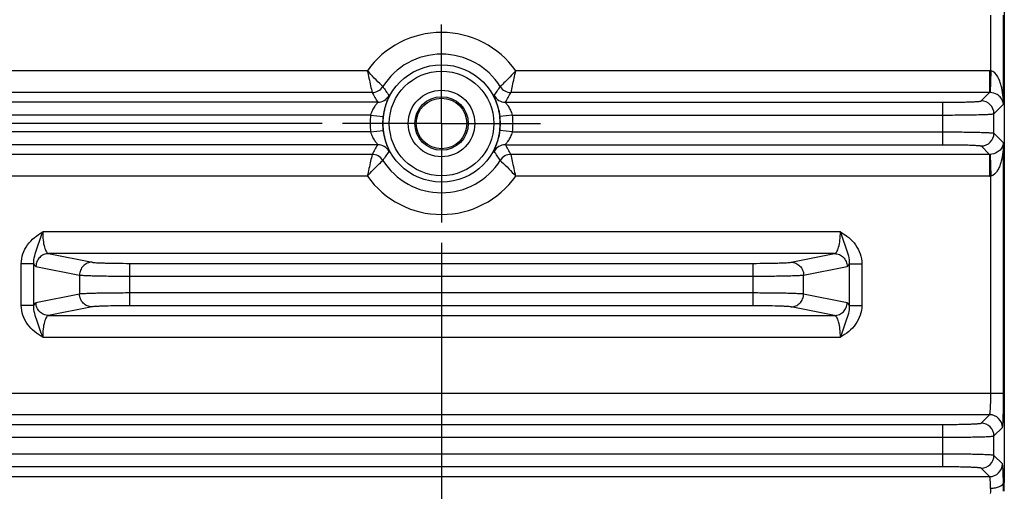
# Model space of a CAD drawing. Header units: inches. Extents: x 0 to 34, y 0 to 22.
# Tile 5 of 111: x 7.2 to 10.2, y 9.4 to 10.8. Entities that reach past the tile are written whole.
import ezdxf

# ---------------------------------------------------------------- set-up
doc = ezdxf.new("R2010")
doc.units = ezdxf.units.IN
doc.header["$LTSCALE"] = 1.87
doc.header["$MEASUREMENT"] = 0
doc.linetypes.add('CENTER', pattern=[0.6, 0.375, -0.075, 0.075, -0.075])
doc.layers.get('0').update_dxf_attribs({"linetype": 'CONTINUOUS'})
doc.layers.add('02___PRT_ALL_AXES', color=7, linetype='CONTINUOUS')
doc.layers.add('DIMENSIONS', color=7, linetype='CONTINUOUS')
doc.styles.get("Standard").update_dxf_attribs({"font": 'txt', "width": 0.8})
doc.dimstyles.new('DIMSTYLE_1', dxfattribs={"dimtxt": 0.125, "dimasz": 0.18, "dimexe": 0.125, "dimexo": 0.0625, "dimgap": 0.0625, "dimtad": 0, "dimtih": 1, "dimtoh": 1, "dimzin": 4, "dimdsep": 46, "dimtxsty": 'STANDARD', "dimblk": '_FILLED', "dimblk1": '_FILLED', "dimblk2": '_FILLED', "dimcen": 0.09, "dimadec": 0, "dimazin": 0, "dimtp": 0.01, "dimtm": 0.01, "dimtfac": 1, "dimtofl": 0, "dimtmove": 0, "dimatfit": 3, "dimldrblk": '_FILLED', "dimfxl": 1, "dimtolj": 1, "dimtzin": 4, "dimarcsym": 0})

# ---------------------------------------------------------------- blocks, each defined once
blk = doc.blocks.new('_FILLED')
at = {"color": 0, "linetype": 'BYBLOCK'}
blk.add_solid([(0, 0), (-1, 0.174), (-1, -0.174)], dxfattribs=at)
blk = doc.blocks.new('*D0')
at = {"layer": 'DIMENSIONS', "color": 2, "linetype": 'CONTINUOUS'}
for p, q in [((8.4889, 10.1361), (8.4889, 7.5254)), ((6.7549, 9.3359), (6.7549, 7.5254)), ((6.7549, 7.6504), (7.0969, 7.6504)), ((8.4889, 7.6504), (8.1469, 7.6504))]:
    blk.add_line(p, q, dxfattribs=at)
at = {"layer": 'DIMENSIONS', "color": 2, "linetype": 'CONTINUOUS', "xscale": 0.18, "yscale": 0.18, "zscale": 0.18, "rotation": 180}
blk.add_blockref('_FILLED', (6.7549, 7.6504), dxfattribs=at)
at = {"layer": 'DIMENSIONS', "color": 2, "linetype": 'CONTINUOUS', "xscale": 0.18, "yscale": 0.18, "zscale": 0.18}
blk.add_blockref('_FILLED', (8.4889, 7.6504), dxfattribs=at)
at = {"layer": 'DIMENSIONS', "color": 2, "linetype": 'CONTINUOUS', "insert": (7.6219, 7.7129), "char_height": 0.125, "width": 0.925, "attachment_point": 2, "line_spacing_factor": 0.9}
blk.add_mtext('1.73{\\Ftxt.shx;\\W1.000000;\\H0.125000; }[44]', dxfattribs=at)
blk = doc.blocks.new('*D1')
at = {"layer": 'DIMENSIONS', "color": 2, "linetype": 'CONTINUOUS'}
for p, q in [((8.1214, 10.5036), (5.8794, 10.5036)), ((6.0044, 10.5036), (6.0044, 9.6709)), ((6.0044, 8.4008), (6.0044, 9.4209)), ((6.8786, 8.4008), (5.8794, 8.4008))]:
    blk.add_line(p, q, dxfattribs=at)
at = {"layer": 'DIMENSIONS', "color": 2, "linetype": 'CONTINUOUS', "xscale": 0.18, "yscale": 0.18, "zscale": 0.18}
for p, rotation in [((6.0044, 10.5036), 90), ((6.0044, 8.4008), 270)]:
    blk.add_blockref('_FILLED', p, dxfattribs=dict(at, rotation=rotation))
at = {"layer": 'DIMENSIONS', "color": 2, "linetype": 'CONTINUOUS', "insert": (6.0044, 9.6084), "char_height": 0.125, "width": 1.125, "attachment_point": 2, "line_spacing_factor": 0.9}
blk.add_mtext('2.10{\\Ftxt.shx;\\W1.000000;\\H0.125000; }[53.4]', dxfattribs=at)

msp = doc.modelspace()

# ---------------------------------------------------------------- linework, layer by layer
at = {"color": 7, "linetype": 'CONTINUOUS'}
for p, q in [((10.223, 12.224), (10.223, 9.3984)), ((10.1814, 10.6657), (10.1814, 10.8375)), ((10.2207, 10.5631), (10.2207, 10.8375)), ((8.2602, 10.6658), (6.8, 10.6658)), ((10.1778, 10.6658), (8.7176, 10.6658)), ((10.1778, 10.6658), (10.1778, 10.5989)), ((10.1814, 10.6657), (10.1791, 10.5989)), ((8.2749, 10.5989), (6.8, 10.5989)), ((10.1778, 10.5989), (8.7029, 10.5989)), ((10.1518, 10.5729), (10.1778, 10.5989)), ((8.2922, 10.5689), (6.944, 10.5689)), ((8.6856, 10.5689), (10.0338, 10.5689)), ((10.0338, 10.4383), (10.0338, 10.5689)), ((10.1911, 10.5336), (10.2207, 10.5631)), ((8.2703, 10.5296), (6.944, 10.5296)), ((8.2703, 10.5296), (8.3093, 10.5249)), ((8.7076, 10.5296), (8.6685, 10.5249)), ((8.7076, 10.5296), (10.0338, 10.5296)), ((10.1911, 10.4737), (10.1911, 10.5336)), ((8.2703, 10.4777), (6.944, 10.4777)), ((8.2703, 10.4777), (8.3093, 10.4823)), ((8.7076, 10.4777), (8.6685, 10.4823)), ((8.7076, 10.4777), (10.0338, 10.4777)), ((10.1911, 10.4737), (10.2207, 10.4441)), ((8.2922, 10.4383), (6.944, 10.4383)), ((8.6856, 10.4383), (10.0338, 10.4383)), ((10.2207, 9.6736), (10.2207, 10.4441)), ((8.2749, 10.4084), (6.8, 10.4084)), ((10.1778, 10.4084), (8.7029, 10.4084)), ((10.1518, 10.4343), (10.1778, 10.4084)), ((10.1778, 10.4084), (10.1778, 10.3415)), ((10.1791, 10.4084), (10.1814, 10.3415)), ((8.2602, 10.3415), (6.8, 10.3415)), ((10.1778, 10.3415), (8.7176, 10.3415)), ((10.1814, 9.6736), (10.1814, 10.3415)), ((9.7179, 10.1697), (7.2599, 10.1697)), ((7.278, 10.1028), (7.4121, 10.0763)), ((9.6998, 10.1028), (7.278, 10.1028)), ((7.5284, 9.9423), (7.5284, 10.0729)), ((7.5284, 10.0729), (9.4494, 10.0729)), ((9.4494, 9.9423), (9.4494, 10.0729)), ((9.5658, 10.0763), (9.6998, 10.1028)), ((7.1938, 9.9434), (7.1938, 10.0717)), ((7.2326, 10.0717), (7.1938, 10.0717)), ((7.2326, 9.9434), (7.2326, 10.0717)), ((7.2392, 10.0635), (7.3733, 10.0369)), ((9.6045, 10.0369), (9.7386, 10.0635)), ((9.7452, 10.0717), (9.784, 10.0717)), ((9.7452, 10.0717), (9.7452, 9.9434)), ((9.784, 10.0717), (9.784, 9.9434)), ((7.3733, 10.0369), (7.3733, 9.9782)), ((7.5284, 10.0335), (9.4494, 10.0335)), ((9.6045, 9.9782), (9.6045, 10.0369)), ((7.3733, 9.9782), (7.2392, 9.9516)), ((9.4494, 9.9816), (7.5284, 9.9816)), ((9.7386, 9.9516), (9.6045, 9.9782)), ((7.2326, 9.9434), (7.1938, 9.9434)), ((7.4121, 9.9388), (7.278, 9.9123)), ((9.4494, 9.9423), (7.5284, 9.9423)), ((9.6998, 9.9123), (9.5658, 9.9388)), ((9.7452, 9.9434), (9.784, 9.9434)), ((7.278, 9.9123), (9.6998, 9.9123)), ((7.2599, 9.8454), (9.7179, 9.8454)), ((6.7571, 9.6736), (10.2207, 9.6736)), ((10.1778, 9.6068), (6.8, 9.6068)), ((10.1518, 9.5808), (10.1778, 9.6068)), ((6.944, 9.5768), (10.0338, 9.5768)), ((10.0338, 9.4462), (10.0338, 9.5768)), ((10.1911, 9.5414), (10.2171, 9.5674)), ((6.944, 9.5374), (10.0338, 9.5374)), ((10.1911, 9.4816), (10.1911, 9.5414)), ((10.0338, 9.4855), (6.944, 9.4855)), ((10.2171, 9.4556), (10.1911, 9.4816)), ((10.0338, 9.4462), (6.944, 9.4462)), ((10.1778, 9.4162), (10.1518, 9.4422)), ((6.8, 9.4162), (10.1778, 9.4162)), ((10.223, 9.3984), (10.2203, 9.3984))]:
    msp.add_line(p, q, dxfattribs=at)
for radius in [0.1807, 0.161, 0.1025, 0.0824, 0.0779]:
    msp.add_circle((8.4889, 10.5036), radius, dxfattribs=at)
for centre, radius, start, end in [((8.4889, 10.5036), 0.2803, 35.3408, 144.6615), ((8.4889, 10.5036), 0.2135, 32.1736, 147.8263), ((10.1778, 10.5594), 0.1064, 88.0698, 90), ((8.2749, 10.6383), 0.0394, 270.0372, 327.7929), ((9.1171, 11.0636), 0.9618, 208.8895, 210.949), ((8.2921, 10.6083), 0.0394, 270.0404, 331.959), ((8.8709, 10.9795), 0.6692, 212.7696, 215.6154), ((8.1069, 10.9795), 0.6692, 324.3845, 327.2303), ((8.6857, 10.6083), 0.0394, 208.0475, 269.9622), ((8.7029, 10.6383), 0.0394, 212.2071, 269.963), ((7.8838, 11.0503), 0.9353, 329.0216, 331.1395), ((10.1779, 10.5594), 0.0395, 88.188, 90.1181), ((10.1517, 10.5335), 0.0394, 0.0838, 89.9162), ((8.4889, 10.5036), 0.2202, 173.227, 186.7702), ((8.4889, 10.5036), 0.2202, 353.227, 6.7702), ((8.4889, 10.5036), 0.1808, 173.2298, 186.7702), ((8.4889, 10.5036), 0.1808, 353.2298, 6.7702), ((10.1517, 10.4737), 0.0394, 270.0826, 359.9174), ((9.0941, 9.9569), 0.9353, 149.0216, 151.1395), ((8.2921, 10.3989), 0.0394, 28.0475, 89.9622), ((8.6857, 10.3989), 0.0394, 90.0404, 151.959), ((7.8607, 9.9437), 0.9618, 28.8895, 30.949), ((8.2749, 10.369), 0.0394, 32.2071, 89.963), ((8.8709, 10.0277), 0.6692, 144.3845, 147.2303), ((8.1069, 10.0277), 0.6692, 32.7696, 35.6154), ((8.7029, 10.369), 0.0394, 90.0372, 147.7929), ((10.1779, 10.4478), 0.0394, 269.8813, 271.8126), ((8.4889, 10.5036), 0.2135, 212.1736, 327.8263), ((8.4889, 10.5036), 0.2803, 215.3408, 324.6615), ((10.1778, 10.4478), 0.1063, 269.9995, 271.9307), ((10.1777, 9.5674), 0.0394, 0.0838, 89.9162), ((10.1517, 9.5414), 0.0394, 0.0838, 89.9162), ((10.1517, 9.4816), 0.0394, 270.0838, 359.9162), ((10.1777, 9.4556), 0.0394, 270.0826, 359.9174), ((9.9512, 9.3738), 0.2298, 357.5205, 1.6183), ((9.6037, 9.388), 0.6167, 358.418, 0.9672), ((9.4353, 9.3984), 0.7877, 358.0018, 360)]:
    msp.add_arc(centre, radius, start, end, dxfattribs=at)
for points, knots in [([(8.3082, 10.6173), (8.3068, 10.6186), (8.2902, 10.6342), (8.2742, 10.6504), (8.2602, 10.6658)], [0, 0, 0, 0, 0.087243, 1, 1, 1, 1]), ([(8.2602, 10.6658), (8.2636, 10.6504), (8.2683, 10.628), (8.2734, 10.6058), (8.2749, 10.5989)], [0, 0, 0, 0, 0.690795, 1, 1, 1, 1]), ([(8.7176, 10.6658), (8.7119, 10.6595), (8.6962, 10.643), (8.68, 10.627), (8.6696, 10.6173)], [0, 0, 0, 0, 0.371809, 1, 1, 1, 1]), ([(8.7029, 10.5989), (8.7044, 10.6058), (8.7095, 10.628), (8.7142, 10.6504), (8.7176, 10.6658)], [0, 0, 0, 0, 0.309202, 1, 1, 1, 1]), ([(10.2207, 10.5631), (10.2206, 10.5727), (10.2193, 10.5918), (10.215, 10.6153), (10.2092, 10.6338), (10.2018, 10.6509), (10.1909, 10.6648), (10.1814, 10.6657)], [0, 0, 0, 0, 0.248855, 0.498475, 0.623941, 0.750139, 1, 1, 1, 1]), ([(8.3269, 10.5898), (8.327, 10.5897), (8.3269, 10.5891), (8.3267, 10.5882), (8.3261, 10.5866), (8.325, 10.5837), (8.323, 10.5787), (8.3203, 10.5713), (8.3171, 10.562), (8.314, 10.5509), (8.3112, 10.5384), (8.3099, 10.5295), (8.3093, 10.5249)], [0, 0, 0, 0, 0.007081, 0.022234, 0.045688, 0.077348, 0.164701, 0.282779, 0.429425, 0.601607, 0.794647, 1, 1, 1, 1]), ([(8.6685, 10.5249), (8.6679, 10.5295), (8.6666, 10.5384), (8.6638, 10.5509), (8.6607, 10.562), (8.6576, 10.5713), (8.6548, 10.5787), (8.6528, 10.5837), (8.6517, 10.5866), (8.6512, 10.5882), (8.6509, 10.5891), (8.6508, 10.5897), (8.6509, 10.5898)], [0, 0, 0, 0, 0.205344, 0.398378, 0.570569, 0.717208, 0.835265, 0.92264, 0.954314, 0.977767, 0.992914, 1, 1, 1, 1]), ([(10.2207, 10.5631), (10.22, 10.5703), (10.2146, 10.582), (10.1994, 10.5948), (10.1868, 10.5986), (10.1791, 10.5989)], [0, 0, 0, 0, 0.365096, 0.60976, 1, 1, 1, 1]), ([(8.2922, 10.5689), (8.2923, 10.5688), (8.292, 10.5683), (8.2916, 10.5677), (8.2907, 10.5665), (8.289, 10.5644), (8.2863, 10.5611), (8.2827, 10.5564), (8.279, 10.5508), (8.2755, 10.5444), (8.2724, 10.5373), (8.2709, 10.5322), (8.2703, 10.5296)], [0, 0, 0, 0, 0.007856, 0.027641, 0.059039, 0.100718, 0.208428, 0.340245, 0.489263, 0.651219, 0.822849, 1, 1, 1, 1]), ([(8.7076, 10.5296), (8.7069, 10.5322), (8.7054, 10.5373), (8.7023, 10.5444), (8.6988, 10.5508), (8.6951, 10.5564), (8.6915, 10.5611), (8.6889, 10.5644), (8.6872, 10.5665), (8.6862, 10.5677), (8.6858, 10.5683), (8.6856, 10.5688), (8.6856, 10.5689)], [0, 0, 0, 0, 0.177144, 0.348765, 0.510723, 0.659745, 0.791553, 0.899293, 0.940978, 0.972368, 0.992142, 1, 1, 1, 1]), ([(10.0338, 10.5689), (10.0413, 10.5689), (10.056, 10.569), (10.0775, 10.5692), (10.0973, 10.5695), (10.1148, 10.57), (10.1276, 10.5705), (10.1363, 10.571), (10.1413, 10.5713), (10.1454, 10.5717), (10.1485, 10.572), (10.1505, 10.5724), (10.1516, 10.5727), (10.1518, 10.5729)], [0, 0, 0, 0, 0.190636, 0.374308, 0.544185, 0.694096, 0.818525, 0.869734, 0.912962, 0.947828, 0.974033, 0.991387, 1, 1, 1, 1]), ([(10.0338, 10.5296), (10.0438, 10.5296), (10.0634, 10.5296), (10.092, 10.5298), (10.1185, 10.5302), (10.1418, 10.5307), (10.1589, 10.5312), (10.1704, 10.5316), (10.1772, 10.532), (10.1826, 10.5323), (10.1868, 10.5327), (10.1894, 10.5331), (10.1908, 10.5333), (10.1911, 10.5336)], [0, 0, 0, 0, 0.190755, 0.374541, 0.544522, 0.69452, 0.819009, 0.870232, 0.913453, 0.948287, 0.974431, 0.991668, 1, 1, 1, 1]), ([(8.2703, 10.4777), (8.2709, 10.475), (8.2724, 10.47), (8.2755, 10.4629), (8.279, 10.4565), (8.2827, 10.4508), (8.2863, 10.4461), (8.289, 10.4428), (8.2907, 10.4407), (8.2916, 10.4395), (8.292, 10.4389), (8.2923, 10.4384), (8.2922, 10.4383)], [0, 0, 0, 0, 0.177144, 0.348765, 0.510723, 0.659745, 0.791553, 0.899293, 0.940978, 0.972368, 0.992142, 1, 1, 1, 1]), ([(8.3093, 10.4823), (8.3099, 10.4777), (8.3112, 10.4689), (8.314, 10.4563), (8.3171, 10.4453), (8.3203, 10.4359), (8.323, 10.4285), (8.325, 10.4236), (8.3261, 10.4206), (8.3267, 10.4191), (8.3269, 10.4181), (8.327, 10.4176), (8.3269, 10.4174)], [0, 0, 0, 0, 0.205344, 0.398378, 0.570569, 0.717208, 0.835265, 0.92264, 0.954314, 0.977767, 0.992914, 1, 1, 1, 1]), ([(8.6509, 10.4174), (8.6508, 10.4176), (8.6509, 10.4181), (8.6512, 10.4191), (8.6517, 10.4206), (8.6528, 10.4236), (8.6548, 10.4285), (8.6576, 10.4359), (8.6607, 10.4453), (8.6638, 10.4563), (8.6666, 10.4689), (8.6679, 10.4777), (8.6685, 10.4823)], [0, 0, 0, 0, 0.007081, 0.022234, 0.045688, 0.077348, 0.164701, 0.282779, 0.429425, 0.601607, 0.794647, 1, 1, 1, 1]), ([(8.6856, 10.4383), (8.6856, 10.4384), (8.6858, 10.4389), (8.6862, 10.4395), (8.6872, 10.4407), (8.6889, 10.4428), (8.6915, 10.4461), (8.6951, 10.4508), (8.6988, 10.4564), (8.7023, 10.4629), (8.7054, 10.47), (8.7069, 10.475), (8.7076, 10.4777)], [0, 0, 0, 0, 0.007856, 0.027641, 0.059039, 0.100718, 0.208428, 0.340245, 0.489263, 0.651219, 0.822849, 1, 1, 1, 1]), ([(10.0338, 10.4777), (10.0438, 10.4777), (10.0634, 10.4776), (10.092, 10.4774), (10.1185, 10.477), (10.1418, 10.4766), (10.1589, 10.4761), (10.1704, 10.4756), (10.1772, 10.4753), (10.1826, 10.4749), (10.1868, 10.4746), (10.1894, 10.4741), (10.1908, 10.4739), (10.1911, 10.4737)], [0, 0, 0, 0, 0.190755, 0.374541, 0.544522, 0.69452, 0.819009, 0.870232, 0.913453, 0.948288, 0.974431, 0.991668, 1, 1, 1, 1]), ([(10.0338, 10.4383), (10.0413, 10.4383), (10.056, 10.4383), (10.0775, 10.438), (10.0973, 10.4377), (10.1148, 10.4372), (10.1276, 10.4367), (10.1363, 10.4363), (10.1413, 10.4359), (10.1454, 10.4355), (10.1485, 10.4352), (10.1505, 10.4348), (10.1516, 10.4346), (10.1518, 10.4343)], [0, 0, 0, 0, 0.190637, 0.374308, 0.544185, 0.694096, 0.818526, 0.869736, 0.912964, 0.947829, 0.974033, 0.991386, 1, 1, 1, 1]), ([(10.2207, 10.4441), (10.22, 10.437), (10.2146, 10.4253), (10.1994, 10.4124), (10.1868, 10.4086), (10.1791, 10.4084)], [0, 0, 0, 0, 0.3651, 0.609766, 1, 1, 1, 1]), ([(10.2207, 10.4441), (10.2206, 10.4346), (10.2193, 10.4155), (10.215, 10.3919), (10.2092, 10.3734), (10.2018, 10.3563), (10.1909, 10.3424), (10.1814, 10.3415)], [0, 0, 0, 0, 0.248858, 0.498482, 0.623948, 0.750143, 1, 1, 1, 1]), ([(8.2749, 10.4084), (8.2734, 10.4015), (8.2683, 10.3792), (8.2636, 10.3569), (8.2602, 10.3415)], [0, 0, 0, 0, 0.309202, 1, 1, 1, 1]), ([(8.7176, 10.3415), (8.7142, 10.3569), (8.7095, 10.3792), (8.7044, 10.4015), (8.7029, 10.4084)], [0, 0, 0, 0, 0.690796, 1, 1, 1, 1]), ([(8.2602, 10.3415), (8.2659, 10.3477), (8.2816, 10.3642), (8.2978, 10.3802), (8.3082, 10.39)], [0, 0, 0, 0, 0.37181, 1, 1, 1, 1]), ([(8.6696, 10.39), (8.671, 10.3886), (8.6876, 10.373), (8.7036, 10.3568), (8.7176, 10.3415)], [0, 0, 0, 0, 0.087243, 1, 1, 1, 1]), ([(7.1938, 10.0717), (7.1938, 10.082), (7.1974, 10.1028), (7.2121, 10.1304), (7.2337, 10.153), (7.251, 10.1644), (7.2599, 10.1697)], [0, 0, 0, 0, 0.249919, 0.499774, 0.749753, 1, 1, 1, 1]), ([(7.2326, 10.0717), (7.2317, 10.0883), (7.2404, 10.1129), (7.2515, 10.1448), (7.257, 10.1613), (7.2599, 10.1697)], [0, 0, 0, 0, 0.48884, 0.738204, 1, 1, 1, 1]), ([(7.2599, 10.1697), (7.2599, 10.1612), (7.2607, 10.1454), (7.2638, 10.127), (7.2677, 10.115), (7.271, 10.1078), (7.275, 10.1032), (7.278, 10.1028)], [0, 0, 0, 0, 0.355816, 0.659897, 0.780568, 0.876837, 1, 1, 1, 1]), ([(9.6998, 10.1028), (9.7028, 10.1032), (9.7068, 10.1078), (9.7101, 10.115), (9.714, 10.127), (9.7171, 10.1454), (9.7179, 10.1612), (9.7179, 10.1697)], [0, 0, 0, 0, 0.123124, 0.219378, 0.34006, 0.644203, 1, 1, 1, 1]), ([(9.7179, 10.1697), (9.7209, 10.1613), (9.7263, 10.1448), (9.7374, 10.1129), (9.7461, 10.0883), (9.7452, 10.0717)], [0, 0, 0, 0, 0.261794, 0.51116, 1, 1, 1, 1]), ([(9.7179, 10.1697), (9.7268, 10.1644), (9.7441, 10.153), (9.7657, 10.1304), (9.7804, 10.1028), (9.784, 10.082), (9.784, 10.0717)], [0, 0, 0, 0, 0.250246, 0.500222, 0.750075, 1, 1, 1, 1]), ([(7.278, 10.1028), (7.2729, 10.1028), (7.2627, 10.1007), (7.2499, 10.0919), (7.2413, 10.0789), (7.2392, 10.0686), (7.2392, 10.0635)], [0, 0, 0, 0, 0.248106, 0.497614, 0.748516, 1, 1, 1, 1]), ([(7.4121, 10.0763), (7.407, 10.0762), (7.3968, 10.0741), (7.384, 10.0653), (7.3754, 10.0523), (7.3733, 10.042), (7.3733, 10.0369)], [0, 0, 0, 0, 0.248106, 0.497614, 0.748516, 1, 1, 1, 1]), ([(7.4121, 10.0763), (7.4138, 10.0759), (7.4185, 10.0754), (7.4271, 10.0748), (7.4388, 10.0743), (7.4594, 10.0736), (7.4896, 10.073), (7.5149, 10.0729), (7.5284, 10.0729)], [0, 0, 0, 0, 0.046138, 0.121067, 0.222594, 0.347697, 0.6529, 1, 1, 1, 1]), ([(9.4494, 10.0729), (9.4629, 10.0729), (9.4882, 10.073), (9.5184, 10.0736), (9.539, 10.0743), (9.5507, 10.0748), (9.5593, 10.0754), (9.564, 10.0759), (9.5658, 10.0763)], [0, 0, 0, 0, 0.3471, 0.652303, 0.777406, 0.878933, 0.953862, 1, 1, 1, 1]), ([(9.5658, 10.0763), (9.5708, 10.0762), (9.581, 10.0741), (9.5938, 10.0653), (9.6024, 10.0523), (9.6045, 10.042), (9.6045, 10.0369)], [0, 0, 0, 0, 0.248106, 0.497614, 0.748516, 1, 1, 1, 1]), ([(9.6998, 10.1028), (9.7049, 10.1028), (9.7151, 10.1007), (9.7279, 10.0919), (9.7365, 10.0789), (9.7386, 10.0686), (9.7386, 10.0635)], [0, 0, 0, 0, 0.248106, 0.497614, 0.748516, 1, 1, 1, 1]), ([(7.2326, 10.0717), (7.2334, 10.0697), (7.2349, 10.0664), (7.2378, 10.0637), (7.2392, 10.0635)], [0, 0, 0, 0, 0.617196, 1, 1, 1, 1]), ([(9.7386, 10.0635), (9.74, 10.0637), (9.7429, 10.0664), (9.7444, 10.0697), (9.7452, 10.0717)], [0, 0, 0, 0, 0.382798, 1, 1, 1, 1]), ([(7.3733, 10.0369), (7.3756, 10.0366), (7.3819, 10.0361), (7.3934, 10.0355), (7.4089, 10.0349), (7.4365, 10.0342), (7.4767, 10.0337), (7.5104, 10.0335), (7.5284, 10.0335)], [0, 0, 0, 0, 0.045995, 0.120875, 0.222395, 0.347522, 0.652804, 1, 1, 1, 1]), ([(9.4494, 10.0335), (9.4674, 10.0335), (9.5011, 10.0337), (9.5414, 10.0342), (9.5689, 10.0349), (9.5844, 10.0355), (9.5959, 10.0361), (9.6022, 10.0366), (9.6045, 10.0369)], [0, 0, 0, 0, 0.347196, 0.652478, 0.777605, 0.879125, 0.954005, 1, 1, 1, 1]), ([(7.2392, 9.9516), (7.2378, 9.9514), (7.2349, 9.9487), (7.2334, 9.9454), (7.2326, 9.9434)], [0, 0, 0, 0, 0.382798, 1, 1, 1, 1]), ([(7.278, 9.9123), (7.2729, 9.9123), (7.2627, 9.9144), (7.2499, 9.9232), (7.2413, 9.9362), (7.2392, 9.9465), (7.2392, 9.9516)], [0, 0, 0, 0, 0.248106, 0.497614, 0.748516, 1, 1, 1, 1]), ([(7.5284, 9.9816), (7.5104, 9.9816), (7.4767, 9.9814), (7.4365, 9.9809), (7.4089, 9.9802), (7.3934, 9.9796), (7.3819, 9.979), (7.3756, 9.9785), (7.3733, 9.9782)], [0, 0, 0, 0, 0.347196, 0.652478, 0.777605, 0.879125, 0.954005, 1, 1, 1, 1]), ([(7.4121, 9.9388), (7.407, 9.9389), (7.3968, 9.941), (7.384, 9.9498), (7.3754, 9.9628), (7.3733, 9.9731), (7.3733, 9.9782)], [0, 0, 0, 0, 0.248106, 0.497614, 0.748516, 1, 1, 1, 1]), ([(9.6045, 9.9782), (9.6022, 9.9785), (9.5959, 9.979), (9.5844, 9.9796), (9.5689, 9.9802), (9.5414, 9.9809), (9.5011, 9.9814), (9.4674, 9.9816), (9.4494, 9.9816)], [0, 0, 0, 0, 0.045995, 0.120875, 0.222395, 0.347522, 0.652804, 1, 1, 1, 1]), ([(9.5658, 9.9388), (9.5708, 9.9389), (9.581, 9.941), (9.5938, 9.9498), (9.6024, 9.9628), (9.6045, 9.9731), (9.6045, 9.9782)], [0, 0, 0, 0, 0.248106, 0.497614, 0.748516, 1, 1, 1, 1]), ([(9.6998, 9.9123), (9.7049, 9.9123), (9.7151, 9.9144), (9.7279, 9.9232), (9.7365, 9.9362), (9.7386, 9.9465), (9.7386, 9.9516)], [0, 0, 0, 0, 0.248106, 0.497614, 0.748516, 1, 1, 1, 1]), ([(9.7452, 9.9434), (9.7444, 9.9454), (9.7429, 9.9487), (9.74, 9.9514), (9.7386, 9.9516)], [0, 0, 0, 0, 0.617196, 1, 1, 1, 1]), ([(7.2599, 9.8454), (7.251, 9.8507), (7.2338, 9.8621), (7.2121, 9.8847), (7.1974, 9.9123), (7.1938, 9.9331), (7.1938, 9.9434)], [0, 0, 0, 0, 0.250246, 0.500222, 0.750075, 1, 1, 1, 1]), ([(7.2599, 9.8454), (7.257, 9.8538), (7.2516, 9.8703), (7.2404, 9.9022), (7.2317, 9.9268), (7.2326, 9.9434)], [0, 0, 0, 0, 0.261794, 0.51116, 1, 1, 1, 1]), ([(7.5284, 9.9423), (7.5149, 9.9423), (7.4896, 9.9421), (7.4594, 9.9415), (7.4388, 9.9408), (7.4271, 9.9403), (7.4185, 9.9397), (7.4138, 9.9392), (7.4121, 9.9388)], [0, 0, 0, 0, 0.3471, 0.652303, 0.777406, 0.878933, 0.953862, 1, 1, 1, 1]), ([(9.5658, 9.9388), (9.564, 9.9392), (9.5593, 9.9397), (9.5507, 9.9403), (9.539, 9.9408), (9.5184, 9.9415), (9.4882, 9.9421), (9.4629, 9.9423), (9.4494, 9.9423)], [0, 0, 0, 0, 0.046138, 0.121067, 0.222594, 0.347697, 0.6529, 1, 1, 1, 1]), ([(9.7452, 9.9434), (9.7461, 9.9268), (9.7374, 9.9022), (9.7263, 9.8703), (9.7209, 9.8538), (9.7179, 9.8454)], [0, 0, 0, 0, 0.48884, 0.738204, 1, 1, 1, 1]), ([(9.784, 9.9434), (9.784, 9.9331), (9.7804, 9.9123), (9.7657, 9.8847), (9.7441, 9.8621), (9.7268, 9.8507), (9.7179, 9.8454)], [0, 0, 0, 0, 0.249919, 0.499774, 0.749753, 1, 1, 1, 1]), ([(7.278, 9.9123), (7.275, 9.9119), (7.271, 9.9073), (7.2677, 9.9001), (7.2638, 9.8881), (7.2607, 9.8697), (7.2599, 9.8539), (7.2599, 9.8454)], [0, 0, 0, 0, 0.123124, 0.219378, 0.34006, 0.644203, 1, 1, 1, 1]), ([(9.7179, 9.8454), (9.7179, 9.8539), (9.7171, 9.8697), (9.714, 9.8881), (9.7101, 9.9001), (9.7068, 9.9073), (9.7028, 9.9119), (9.6998, 9.9123)], [0, 0, 0, 0, 0.355816, 0.659897, 0.780568, 0.876837, 1, 1, 1, 1]), ([(10.1778, 9.6068), (10.178, 9.6069), (10.1782, 9.6075), (10.1786, 9.6086), (10.1789, 9.6104), (10.1794, 9.6138), (10.1799, 9.6195), (10.1804, 9.6277), (10.1808, 9.6376), (10.1812, 9.6531), (10.1814, 9.6653), (10.1814, 9.6736)], [0, 0, 0, 0, 0.009511, 0.027282, 0.053697, 0.088669, 0.183077, 0.307314, 0.456935, 0.62644, 1, 1, 1, 1]), ([(10.2171, 9.5674), (10.2173, 9.5676), (10.2176, 9.5686), (10.2179, 9.5704), (10.2182, 9.5732), (10.2185, 9.5768), (10.2189, 9.5814), (10.2193, 9.5892), (10.2197, 9.6007), (10.2202, 9.6164), (10.2205, 9.6343), (10.2207, 9.6536), (10.2207, 9.6669), (10.2207, 9.6736)], [0, 0, 0, 0, 0.008609, 0.02597, 0.052174, 0.087051, 0.130274, 0.181483, 0.305908, 0.455827, 0.625683, 0.809407, 1, 1, 1, 1]), ([(10.0338, 9.5768), (10.0413, 9.5768), (10.056, 9.5768), (10.0775, 9.5771), (10.0973, 9.5774), (10.1148, 9.5779), (10.1276, 9.5784), (10.1363, 9.5789), (10.1413, 9.5792), (10.1454, 9.5796), (10.1485, 9.5799), (10.1505, 9.5803), (10.1516, 9.5805), (10.1518, 9.5808)], [0, 0, 0, 0, 0.190636, 0.374308, 0.544185, 0.694096, 0.818525, 0.869734, 0.912962, 0.947828, 0.974033, 0.991387, 1, 1, 1, 1]), ([(10.0338, 9.5374), (10.0438, 9.5374), (10.0634, 9.5375), (10.092, 9.5377), (10.1185, 9.5381), (10.1418, 9.5385), (10.1589, 9.539), (10.1704, 9.5395), (10.1772, 9.5399), (10.1826, 9.5402), (10.1868, 9.5405), (10.1894, 9.541), (10.1908, 9.5412), (10.1911, 9.5414)], [0, 0, 0, 0, 0.190755, 0.374541, 0.544522, 0.69452, 0.819009, 0.870232, 0.913453, 0.948287, 0.974431, 0.991668, 1, 1, 1, 1]), ([(10.1911, 9.4816), (10.1908, 9.4818), (10.1894, 9.482), (10.1868, 9.4824), (10.1826, 9.4828), (10.1772, 9.4831), (10.1704, 9.4835), (10.1589, 9.4839), (10.1418, 9.4844), (10.1185, 9.4849), (10.092, 9.4853), (10.0634, 9.4855), (10.0438, 9.4855), (10.0338, 9.4855)], [0, 0, 0, 0, 0.008332, 0.025569, 0.051713, 0.086547, 0.129768, 0.180991, 0.30548, 0.455478, 0.625459, 0.809245, 1, 1, 1, 1]), ([(10.1518, 9.4422), (10.1516, 9.4424), (10.1505, 9.4427), (10.1485, 9.4431), (10.1454, 9.4434), (10.1413, 9.4438), (10.1363, 9.4441), (10.1276, 9.4446), (10.1148, 9.4451), (10.0973, 9.4456), (10.0775, 9.4459), (10.056, 9.4461), (10.0413, 9.4462), (10.0338, 9.4462)], [0, 0, 0, 0, 0.008613, 0.025967, 0.052172, 0.087038, 0.130266, 0.181475, 0.305904, 0.455815, 0.625692, 0.809364, 1, 1, 1, 1]), ([(10.2203, 9.3984), (10.2202, 9.4061), (10.2199, 9.4169), (10.2194, 9.4305), (10.219, 9.4387), (10.2186, 9.4454), (10.2182, 9.4504), (10.2177, 9.4535), (10.2175, 9.4552), (10.2171, 9.4556)], [0, 0, 0, 0, 0.399717, 0.568465, 0.712466, 0.829289, 0.916908, 0.973944, 1, 1, 1, 1]), ([(10.1809, 9.3803), (10.1808, 9.3851), (10.1806, 9.3919), (10.1801, 9.4005), (10.1797, 9.4056), (10.1793, 9.4098), (10.1788, 9.413), (10.1784, 9.4149), (10.1781, 9.416), (10.1778, 9.4162)], [0, 0, 0, 0, 0.398264, 0.566441, 0.71003, 0.826659, 0.914391, 0.972051, 1, 1, 1, 1]), ([(10.1809, 9.3803), (10.1859, 9.3803), (10.1954, 9.3814), (10.2094, 9.3852), (10.2199, 9.3927), (10.2203, 9.3985)], [0, 0, 0, 0, 0.326621, 0.617385, 1, 1, 1, 1])]:
    msp.add_open_spline(points, degree=3, knots=knots, dxfattribs=at)
at = {"layer": '02___PRT_ALL_AXES', "color": 7, "linetype": 'CENTER'}
for q in [(8.4889, 10.8086), (8.1839, 10.5036), (8.7939, 10.5036), (8.4889, 10.1986)]:
    msp.add_line((8.4889, 10.5036), q, dxfattribs=at)

# ---------------------------------------------------------------- dimensions: what is measured, and where the dimension line sits
at = {"layer": 'DIMENSIONS', "color": 2, "linetype": 'CONTINUOUS'}
for base, p1, p2, angle, picture, middle in [((6.0044, 10.5036), (6.9411, 8.4008), (8.1839, 10.5036), 90, '*D1', (6.0044, 9.5459)), ((6.7549, 7.6504), (8.4889, 10.1986), (6.7549, 9.3984), 180, '*D0', (7.6219, 7.6504))]:
    dim = msp.add_linear_dim(base=base, p1=p1, p2=p2, angle=angle, dimstyle='DIMSTYLE_1', dxfattribs=at)
    dim.commit()
    dim.dimension.update_dxf_attribs({"geometry": picture, "text_midpoint": middle, "dimtype": 160})

doc.saveas('drawing.dxf')
